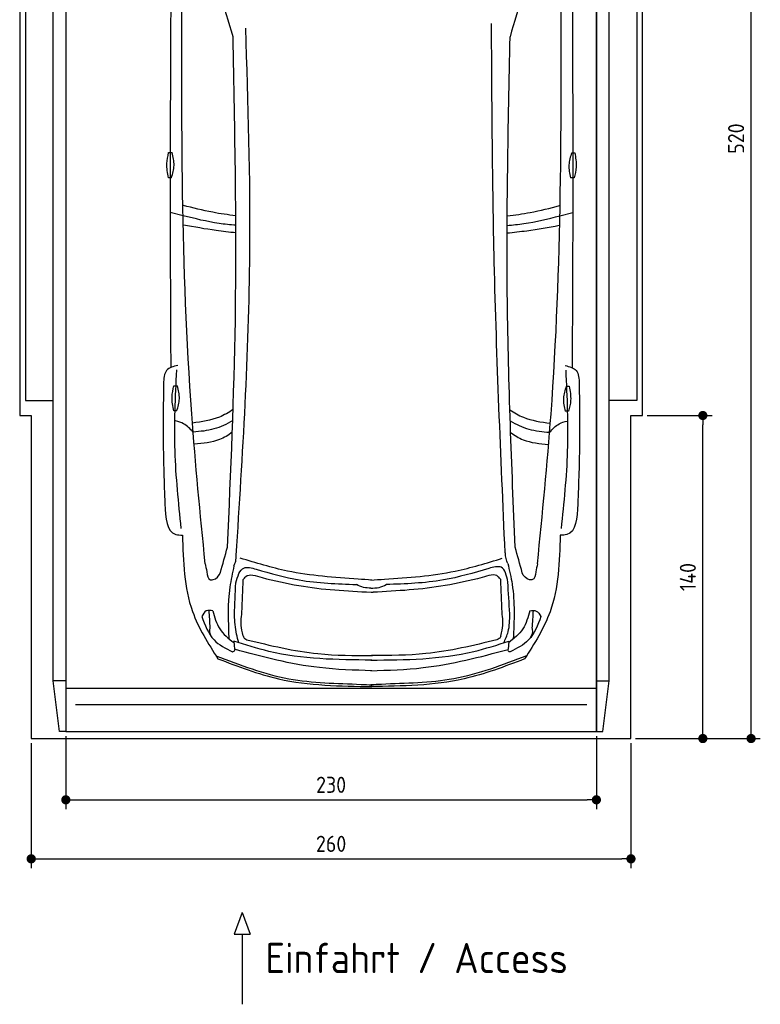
# Model space of a CAD drawing. Header units: millimetres. Extents: x -20 to 3211, y -1152 to 5573.
# Tile 1 of 3: x 0 to 3211, y -1152 to 3115. Entities that reach past the tile are written whole.
import ezdxf

# ---------------------------------------------------------------- set-up
doc = ezdxf.new("R2010")
doc.units = ezdxf.units.MM
for name, color, linetype in [('4', 3, 'Continuous'), ('5', 3, 'Continuous'), ('Car', 10, 'Continuous')]:
    doc.layers.add(name, color=color, linetype=linetype)
doc.styles.get("Standard").update_dxf_attribs({"font": 'ISOCP.SHX'})
doc.dimstyles.new('GEN-ISO', dxfattribs={"dimscale": 20, "dimtxt": 3.5, "dimasz": 2, "dimexe": 2, "dimexo": 1, "dimgap": 1.5, "dimtad": 1, "dimdec": 1, "dimdsep": 46, "dimtxsty": 'STANDARD', "dimblk": 'PUNKT', "dimcen": 2, "dimclrd": 256, "dimclre": 256, "dimclrt": 2, "dimadec": 0, "dimazin": 0, "dimtp": 0.1, "dimtm": 0.1, "dimtfac": 0.71, "dimtdec": 1, "dimtmove": 2, "dimatfit": 3, "dimldrblk": 'PUNKT', "dimfxl": 1, "dimtolj": 1, "dimarcsym": 0})

# ---------------------------------------------------------------- blocks, each defined once
blk = doc.blocks.new('PUNKT')
at = {"layer": '4', "color": 0, "linetype": 'ByBlock'}
blk.add_line((-0.5, 0), (-1, 0), dxfattribs=at)
at = {"layer": '4', "color": 0, "linetype": 'ByBlock', "const_width": 0.5}
blk.add_lwpolyline([(-0.25, 0, 1), (0.25, 0, 1)], format="xyb", close=True, dxfattribs=at)
blk = doc.blocks.new('*D5')
at = {"layer": '5', "lineweight": -2}
for p, q in [((2720, 5200), (3210.6, 5200)), ((3170.6, 40), (3170.6, 5160)), ((2670, 0), (3210.6, 0))]:
    blk.add_line(p, q, dxfattribs=at)
at = {"layer": 'DEFPOINTS', "color": 0}
for p in [(2700, 5200), (3170.6, 5200), (2650, 0)]:
    blk.add_point(p, dxfattribs=at)
at = {"layer": '5', "lineweight": -2, "xscale": 40, "yscale": 40, "zscale": 40}
for p, rotation in [((3170.6, 5200), 90), ((3170.6, 0), 270)]:
    blk.add_blockref('PUNKT', p, dxfattribs=dict(at, rotation=rotation))
at = {"layer": '5', "color": 2, "insert": (3105.6, 2600), "char_height": 70, "attachment_point": 5, "rotation": 90}
blk.add_mtext('\\A1;520', dxfattribs=at)
blk = doc.blocks.new('*D6')
at = {"layer": '5', "lineweight": -2}
for p, q in [((2720, 1400), (3001.5, 1400)), ((2961.5, 40), (2961.5, 1360)), ((2670, 0), (3001.5, 0))]:
    blk.add_line(p, q, dxfattribs=at)
at = {"layer": 'DEFPOINTS', "color": 0}
for p in [(2700, 1400), (2961.5, 1400), (2650, 0)]:
    blk.add_point(p, dxfattribs=at)
at = {"layer": '5', "lineweight": -2, "xscale": 40, "yscale": 40, "zscale": 40}
for p, rotation in [((2961.5, 1400), 90), ((2961.5, 0), 270)]:
    blk.add_blockref('PUNKT', p, dxfattribs=dict(at, rotation=rotation))
at = {"layer": '5', "color": 2, "insert": (2896.5, 700), "char_height": 70, "attachment_point": 5, "rotation": 90}
blk.add_mtext('\\A1;140', dxfattribs=at)
blk = doc.blocks.new('*D7')
at = {"layer": '5', "lineweight": -2}
for p, q in [((50, -20), (50, -561.3)), ((2650, -20), (2650, -561.3)), ((90, -521.3), (2610, -521.3))]:
    blk.add_line(p, q, dxfattribs=at)
at = {"layer": 'DEFPOINTS', "color": 0}
for p in [(50, 0), (2650, 0), (2650, -521.3)]:
    blk.add_point(p, dxfattribs=at)
at = {"layer": '5', "lineweight": -2, "xscale": 40, "yscale": 40, "zscale": 40, "rotation": 180}
blk.add_blockref('PUNKT', (50, -521.3), dxfattribs=at)
at = {"layer": '5', "lineweight": -2, "xscale": 40, "yscale": 40, "zscale": 40}
blk.add_blockref('PUNKT', (2650, -521.3), dxfattribs=at)
at = {"layer": '5', "color": 2, "insert": (1350, -456.3), "char_height": 70, "attachment_point": 5}
blk.add_mtext('260', dxfattribs=at)
blk = doc.blocks.new('*D8')
at = {"layer": '5', "lineweight": -2}
for p, q in [((200, 10), (200, -305.5)), ((2500, 10), (2500, -305.5)), ((240, -265.5), (2460, -265.5))]:
    blk.add_line(p, q, dxfattribs=at)
at = {"layer": 'DEFPOINTS', "color": 0}
for p in [(200, 30), (2500, 30), (2500, -265.5)]:
    blk.add_point(p, dxfattribs=at)
at = {"layer": '5', "lineweight": -2, "xscale": 40, "yscale": 40, "zscale": 40, "rotation": 180}
blk.add_blockref('PUNKT', (200, -265.5), dxfattribs=at)
at = {"layer": '5', "lineweight": -2, "xscale": 40, "yscale": 40, "zscale": 40}
blk.add_blockref('PUNKT', (2500, -265.5), dxfattribs=at)
at = {"layer": '5', "color": 2, "insert": (1350, -200.5), "char_height": 70, "attachment_point": 5}
blk.add_mtext('230', dxfattribs=at)

msp = doc.modelspace()

# ---------------------------------------------------------------- linework, layer by layer
for p, q in [((172.5, 30), (145, 250)), ((200, 250), (145, 250)), ((200, 218), (2500, 218)), ((2500, 250), (2555, 250)), ((2527.5, 30), (2555, 250)), ((964.92, -754.39), (930.42, -847.09)), ((964.92, -754.39), (999.43, -847.09)), ((930.42, -847.09), (999.43, -847.09)), ((964.92, -847.09), (964.92, -1151.72))]:
    msp.add_line(p, q)
msp.add_lwpolyline([(2700, 3300), (2650, 3300), (2650, 5200), (50, 5200), (50, 3300), (0, 3300), (0, 1400), (50, 1400), (50, 0), (2650, 0), (2650, 1400), (2700, 1400)], close=True)
for points in [[(145, 5110), (200, 5110), (200, 30), (172.5, 30)], [(145, 250), (145, 5110)], [(200, 30), (2500, 30), (2500, 5110)], [(200, 5110), (200, 30)], [(2555, 5110), (2500, 5110), (2500, 30), (2527.5, 30)], [(2555, 250), (2555, 5110)], [(145, 3265), (25, 3265), (25, 1465), (145, 1465)], [(2555, 3265), (2675, 3265), (2675, 1465), (2555, 1465)], [(2457.98, 146.19), (1350, 146.19), (242.02, 146.19)]]:
    msp.add_lwpolyline(points)
at = {"layer": 'Car'}
for p, q in [((708.22, 2265.79), (652.44, 2279.78)), ((2341.68, 2265.1), (2397.47, 2279.04)), ((928.07, 422.56), (931.23, 386.84)), ((2120.27, 422.06), (2117.08, 386.34))]:
    msp.add_line(p, q, dxfattribs=at)
for points in [[(645.61, 2539.17), (660.59, 2539.17)], [(2393.14, 2538.7), (2406.07, 2538.46)], [(657.96, 2430.61), (645.03, 2430.61)], [(2403.44, 2429.93), (2388.46, 2430.21)], [(668.51, 1528.22), (683.49, 1528.22)], [(2369.35, 1527.04), (2382.28, 1526.79)], [(680.87, 1419.67), (667.93, 1419.67)], [(2379.65, 1418.26), (2364.67, 1418.55)]]:
    msp.add_lwpolyline(points, dxfattribs=at)
for centre, start, end in [((-5034.02, 1339.19), 15.945352, 19.596216), ((8083.13, 1333.62), 160.355167, 164.006031)]:
    msp.add_arc(centre, 6197.21, start, end, dxfattribs=at)
for points, knots in [([(655.38, 3303.29), (653.57, 2958.56), (651.24, 2390.97), (653.55, 1823.38), (654.76, 1607.59)], [30.2317921, 30.2317921, 30.2317921, 30.2317921, 135.7738464, 200.5104278, 200.5104278, 200.5104278, 200.5104278]), ([(804.2, 757.82), (782.88, 974.09), (698.89, 1826.2), (701.37, 2683.15), (703.22, 3322.6)], [0, 0, 0, 0, 651.7606985, 2567.8765597, 2567.8765597, 2567.8765597, 2567.8765597]), ([(2244.42, 757.2), (2265.93, 973.46), (2350.64, 1825.5), (2348.89, 2682.45), (2347.58, 3321.9)], [0, 0, 0, 0, 651.7606985, 2567.8765597, 2567.8765597, 2567.8765597, 2567.8765597]), ([(2395.4, 3303.27), (2396.93, 2953.58), (2398.76, 2388.11), (2395.98, 1822.64), (2394.58, 1606.86)], [30.8675023, 30.8675023, 30.8675023, 30.8675023, 135.7738464, 200.5104278, 200.5104278, 200.5104278, 200.5104278]), ([(938.85, 793.66), (966.51, 1230.56), (1014.7, 1991.87), (990.38, 2754.15), (980.01, 3078.98)], [0, 0, 0, 0, 1312.3473022, 2286.8098626, 2286.8098626, 2286.8098626, 2286.8098626]), ([(2104.42, 805.44), (2085.81, 1225.05), (2051.91, 1989.39), (2047.33, 2754.45), (2045.26, 3099.5)], [0, 0, 0, 0, 1259.9414447, 2295.0149605, 2295.0149605, 2295.0149605, 2295.0149605]), ([(900.78, 829.58), (915.24, 1156.81), (947.82, 1893.86), (932.99, 2631.53), (924.75, 3041.69)], [0, 0, 0, 0, 982.4163999, 2212.7413199, 2212.7413199, 2212.7413199, 2212.7413199]), ([(2147.91, 829.05), (2133.12, 1184.05), (2102.43, 1921.17), (2117.83, 2658.8), (2125.82, 3041.18)], [0, 0, 0, 0, 1065.6485601, 2212.7195413, 2212.7195413, 2212.7195413, 2212.7195413]), ([(645.03, 2430.61), (640.99, 2451.07), (633.82, 2487.43), (642.02, 2523.43), (645.61, 2539.17)], [0, 0, 0, 0, 61.7022745, 109.6273698, 109.6273698, 109.6273698, 109.6273698]), ([(657.96, 2430.61), (663.38, 2448.27), (674.39, 2484.18), (665.24, 2520.64), (660.59, 2539.17)], [0, 0, 0, 0, 54.314538, 110.4477452, 110.4477452, 110.4477452, 110.4477452]), ([(2393.14, 2538.7), (2387.39, 2521.15), (2375.7, 2485.45), (2384.16, 2448.83), (2388.46, 2430.21)], [0, 0, 0, 0, 54.314538, 110.4477452, 110.4477452, 110.4477452, 110.4477452]), ([(2406.07, 2538.46), (2409.72, 2517.92), (2416.2, 2481.44), (2407.32, 2445.6), (2403.44, 2429.93)], [0, 0, 0, 0, 61.7022745, 109.6273698, 109.6273698, 109.6273698, 109.6273698]), ([(936.46, 2265.81), (903.17, 2269.71), (825.92, 2280.29), (750.31, 2299.83), (709.43, 2309.85)], [6.4329915, 6.4329915, 6.4329915, 6.4329915, 16.5424251, 29.8301072, 29.8301072, 29.8301072, 29.8301072]), ([(2113.66, 2265.34), (2146.88, 2269.2), (2224.07, 2279.72), (2299.63, 2299.17), (2340.55, 2309.7)], [6.4540006, 6.4540006, 6.4540006, 6.4540006, 16.5424251, 29.8301072, 29.8301072, 29.8301072, 29.8301072]), ([(936.88, 2224.37), (912.57, 2226.33), (835.45, 2234.2), (759.98, 2252.94), (708.22, 2265.79)], [6.5564591, 6.5564591, 6.5564591, 6.5564591, 13.8699149, 29.8274463, 29.8274463, 29.8274463, 29.8274463]), ([(2113.23, 2223.89), (2137.46, 2225.83), (2214.51, 2233.63), (2289.92, 2252.29), (2341.68, 2265.1)], [6.5803524, 6.5803524, 6.5803524, 6.5803524, 13.8699149, 29.8274463, 29.8274463, 29.8274463, 29.8274463]), ([(936.89, 2191.54), (908.49, 2194.43), (832.15, 2203.03), (756.5, 2216.71), (710.84, 2224.97)], [6.6327441, 6.6327441, 6.6327441, 6.6327441, 15.2289071, 29.6828472, 29.6828472, 29.6828472, 29.6828472]), ([(2113.22, 2191.07), (2141.53, 2193.92), (2217.79, 2202.46), (2293.36, 2216.06), (2339.03, 2224.28)], [6.6592474, 6.6592474, 6.6592474, 6.6592474, 15.2289071, 29.6828472, 29.6828472, 29.6828472, 29.6828472]), ([(685.19, 1617.19), (666.25, 1612.24), (626.09, 1601.74), (624.5, 1559.7), (623.66, 1537.49)], [0, 0, 0, 0, 52.9773642, 112.3150444, 112.3150444, 112.3150444, 112.3150444]), ([(700.58, 910.85), (688.82, 1022.62), (664.81, 1250.88), (675.28, 1480.18), (680.62, 1597.21)], [0, 0, 0, 0, 336.6348432, 687.5082416, 687.5082416, 687.5082416, 687.5082416]), ([(2348.18, 910.16), (2360.03, 1021.91), (2384.23, 1250.15), (2373.96, 1479.46), (2368.72, 1596.49)], [0, 0, 0, 0, 336.6348432, 687.5082416, 687.5082416, 687.5082416, 687.5082416]), ([(2364.16, 1616.48), (2383.1, 1611.51), (2423.26, 1600.98), (2424.81, 1558.93), (2425.62, 1536.72)], [0, 0, 0, 0, 52.9773642, 112.3150444, 112.3150444, 112.3150444, 112.3150444]), ([(623.66, 1537.49), (622.53, 1454.8), (620.16, 1281.27), (626.08, 1107.82), (629.18, 1017.02)], [0, 0, 0, 0, 248.0557509, 520.5632768, 520.5632768, 520.5632768, 520.5632768]), ([(2425.62, 1536.72), (2426.69, 1454.03), (2428.91, 1280.5), (2422.84, 1107.05), (2419.66, 1016.26)], [0, 0, 0, 0, 248.0557509, 520.5632768, 520.5632768, 520.5632768, 520.5632768]), ([(667.93, 1419.67), (663.9, 1440.13), (656.73, 1476.49), (664.93, 1512.49), (668.51, 1528.22)], [0, 0, 0, 0, 61.7022745, 109.6273698, 109.6273698, 109.6273698, 109.6273698]), ([(680.87, 1419.67), (686.28, 1437.33), (697.3, 1473.24), (688.14, 1509.69), (683.49, 1528.22)], [0, 0, 0, 0, 54.314538, 110.4477452, 110.4477452, 110.4477452, 110.4477452]), ([(2369.35, 1527.04), (2363.6, 1509.48), (2351.91, 1473.79), (2360.37, 1437.16), (2364.67, 1418.55)], [0, 0, 0, 0, 54.314538, 110.4477452, 110.4477452, 110.4477452, 110.4477452]), ([(2382.28, 1526.79), (2385.93, 1506.26), (2392.41, 1469.77), (2383.53, 1433.93), (2379.65, 1418.26)], [0, 0, 0, 0, 61.7022745, 109.6273698, 109.6273698, 109.6273698, 109.6273698]), ([(925.04, 1426), (906.07, 1412.95), (852.31, 1381.52), (788.98, 1372.67), (749.25, 1367.12)], [7.4489286, 7.4489286, 7.4489286, 7.4489286, 14.3334492, 26.2908128, 26.2908128, 26.2908128, 26.2908128]), ([(2124.96, 1424.93), (2143.68, 1412.1), (2197.17, 1380.91), (2260.17, 1372.05), (2299.9, 1366.46)], [7.5476492, 7.5476492, 7.5476492, 7.5476492, 14.3334492, 26.2908128, 26.2908128, 26.2908128, 26.2908128]), ([(751.79, 1328.12), (739.14, 1341.97), (718, 1365.1), (688.12, 1373.43), (676.12, 1376.78)], [0, 0, 0, 0, 54.7652891, 91.527008, 91.527008, 91.527008, 91.527008]), ([(923.38, 1377.68), (897.37, 1362.47), (843.37, 1336.1), (782.53, 1330.8), (751.79, 1328.12)], [6.4830652, 6.4830652, 6.4830652, 6.4830652, 15.4380648, 24.5854757, 24.5854757, 24.5854757, 24.5854757]), ([(2126.55, 1376.71), (2152.3, 1361.67), (2206.04, 1335.49), (2266.58, 1330.17), (2297.32, 1327.47)], [6.572602, 6.572602, 6.572602, 6.572602, 15.4380648, 24.5854757, 24.5854757, 24.5854757, 24.5854757]), ([(2297.32, 1327.47), (2309.98, 1341.3), (2331.16, 1364.43), (2361.08, 1372.74), (2373.12, 1376.08)], [0, 0, 0, 0, 54.7652891, 91.6139456, 91.6139456, 91.6139456, 91.6139456]), ([(921.57, 1327.63), (904.21, 1314.66), (854.65, 1283.94), (794.32, 1278.8), (757.49, 1275.67)], [6.8005863, 6.8005863, 6.8005863, 6.8005863, 13.2652487, 24.5027164, 24.5027164, 24.5027164, 24.5027164]), ([(2128.28, 1326.57), (2145.4, 1313.82), (2194.73, 1283.34), (2254.75, 1278.18), (2291.57, 1275.01)], [6.8925435, 6.8925435, 6.8925435, 6.8925435, 13.2652487, 24.5027164, 24.5027164, 24.5027164, 24.5027164]), ([(629.18, 1017.02), (632.32, 956.31), (636.08, 883.36), (695.35, 882.11), (705.29, 881.9)], [0, 0, 0, 0, 140.8501313, 169.2357956, 169.2357956, 169.2357956, 169.2357956]), ([(2419.66, 1016.26), (2416.48, 955.55), (2412.65, 882.61), (2353.38, 881.4), (2343.44, 881.2)], [0, 0, 0, 0, 140.8501313, 169.2357956, 169.2357956, 169.2357956, 169.2357956]), ([(705.29, 881.9), (708.66, 767.7), (714.37, 574.18), (817.28, 412.11), (859.47, 345.68)], [0, 0, 0, 0, 334.5299302, 566.9211042, 566.9211042, 566.9211042, 566.9211042]), ([(2343.44, 881.2), (2339.97, 767.01), (2334.1, 573.49), (2231.05, 411.51), (2188.81, 345.11)], [0, 0, 0, 0, 334.5299302, 566.9211042, 566.9211042, 566.9211042, 566.9211042]), ([(928.83, 748.75), (931.74, 755.45), (937.95, 769.75), (938.54, 785.36), (938.85, 793.66)], [0, 0, 0, 0, 21.7116078, 46.3741342, 46.3741342, 46.3741342, 46.3741342]), ([(1467.23, 690.41), (1364.23, 697.71), (1190.42, 710.02), (1024.14, 761.14), (956.4, 781.96)], [0, 0, 0, 0, 308.4084916, 520.4149112, 520.4149112, 520.4149112, 520.4149112]), ([(1581.34, 690.36), (1684.35, 697.57), (1858.16, 709.74), (2024.49, 760.71), (2092.24, 781.48)], [0, 0, 0, 0, 308.4084916, 520.4149112, 520.4149112, 520.4149112, 520.4149112]), ([(2115.72, 759.27), (2112.81, 765.97), (2106.6, 780.28), (2106.02, 795.88), (2105.71, 804.18)], [0, 0, 0, 0, 21.7116078, 46.3741342, 46.3741342, 46.3741342, 46.3741342]), ([(804.2, 757.82), (806.51, 746.92), (811.28, 724.46), (815.9, 689.65), (829.79, 687.91), (830.85, 687.78)], [0, 0, 0, 0, 35.9193016, 74.0315567, 77.2045762, 77.2045762, 77.2045762, 77.2045762]), ([(928.83, 748.75), (922.14, 717.94), (899.67, 614.5), (903.68, 508.28), (906.5, 433.7)], [0, 0, 0, 0, 94.3661929, 316.7820175, 316.7820175, 316.7820175, 316.7820175]), ([(936.91, 674.64), (944.93, 702.98), (958.86, 752.2), (1005.82, 739.45), (1025.76, 734.04)], [0, 0, 0, 0, 73.3528982, 127.4419101, 127.4419101, 127.4419101, 127.4419101]), ([(1025.76, 734.04), (1087.46, 716.25), (1229.01, 675.44), (1376.44, 670.37), (1459.6, 667.51)], [0, 0, 0, 0, 191.9523943, 440.3789719, 440.3789719, 440.3789719, 440.3789719]), ([(2033.68, 737.14), (1968.4, 717.96), (1823.36, 675.35), (1672.12, 670.25), (1588.95, 667.45)], [0, 0, 0, 0, 203.3167496, 451.7433273, 451.7433273, 451.7433273, 451.7433273]), ([(2116.21, 678.44), (2110.49, 706.31), (2100.36, 755.73), (2053.93, 742.79), (2033.68, 737.14)], [0, 0, 0, 0, 69.9189569, 124.0079688, 124.0079688, 124.0079688, 124.0079688]), ([(2115.72, 759.27), (2122.89, 729.11), (2148.41, 621.77), (2143.24, 510.92), (2139.52, 431.23)], [0, 0, 0, 0, 92.7539019, 330.0762262, 330.0762262, 330.0762262, 330.0762262]), ([(2244.42, 757.2), (2242.1, 746.31), (2237.32, 723.86), (2232.66, 689.05), (2218.78, 687.32), (2217.71, 687.19)], [0, 0, 0, 0, 35.9193016, 74.0315567, 77.2045762, 77.2045762, 77.2045762, 77.2045762]), ([(830.85, 687.78), (833.31, 688.01), (850.35, 689.59), (866.03, 704.99), (870.04, 719.09)], [0, 0, 0, 0, 7.4004634, 51.3852849, 51.3852849, 51.3852849, 51.3852849]), ([(969.39, 688.63), (972.7, 693.39), (990.05, 718.29), (1023.46, 706.83), (1050.49, 697.56)], [0, 0, 0, 0, 16.6701507, 87.364183, 87.364183, 87.364183, 87.364183]), ([(1050.49, 697.56), (1103.6, 684.91), (1258.66, 647.99), (1418.11, 639.6), (1522.94, 634.08)], [0, 0, 0, 0, 163.5558249, 477.487186, 477.487186, 477.487186, 477.487186]), ([(2004.14, 697.52), (1951.03, 684.88), (1795.97, 647.96), (1636.52, 639.57), (1531.68, 634.05)], [0, 0, 0, 0, 163.5558249, 477.487186, 477.487186, 477.487186, 477.487186]), ([(2085.24, 688.6), (2081.93, 693.35), (2064.57, 718.26), (2031.17, 706.8), (2004.14, 697.52)], [0, 0, 0, 0, 16.6701507, 87.364183, 87.364183, 87.364183, 87.364183]), ([(2217.71, 687.19), (2215.26, 687.42), (2198.21, 689.02), (2182.55, 704.43), (2178.56, 718.53)], [0, 0, 0, 0, 7.4004634, 51.3852849, 51.3852849, 51.3852849, 51.3852849]), ([(1522.26, 652.06), (1511.63, 652.3), (1489.61, 652.78), (1469.82, 662.49), (1459.6, 667.51)], [0, 0, 0, 0, 31.5287308, 65.2345566, 65.2345566, 65.2345566, 65.2345566]), ([(1522.26, 652.06), (1534.28, 652.11), (1557.69, 652.22), (1578.71, 662.46), (1588.95, 667.45)], [0, 0, 0, 0, 35.5209949, 69.2268207, 69.2268207, 69.2268207, 69.2268207]), ([(1522.94, 634.08), (1524.35, 634), (1527.28, 633.82), (1530.21, 633.97), (1531.73, 634.05)], [0, 0, 0, 0, 4.2354612, 8.799002, 8.799002, 8.799002, 8.799002]), ([(837.88, 553.89), (827.47, 555.32), (805.88, 558.3), (794.87, 539.31), (789.17, 529.49)], [0, 0, 0, 0, 28.7971578, 59.6786004, 59.6786004, 59.6786004, 59.6786004]), ([(2210.57, 553.31), (2220.99, 554.73), (2242.57, 557.69), (2253.57, 538.7), (2259.26, 528.87)], [0, 0, 0, 0, 28.7971578, 59.6786004, 59.6786004, 59.6786004, 59.6786004]), ([(788.9, 529.49), (802.79, 491.99), (828.16, 423.5), (892.85, 390.94), (922.11, 376.21)], [0, 0, 0, 0, 114.9227222, 209.8813192, 209.8813192, 209.8813192, 209.8813192]), ([(837.61, 553.89), (844.9, 526.26), (859.71, 470.09), (905.43, 434.16), (928.66, 415.89)], [0, 0, 0, 0, 83.3085317, 169.4021322, 169.4021322, 169.4021322, 169.4021322]), ([(950.15, 415.41), (946.54, 427.73), (935.1, 466.83), (932.36, 507.59), (930.49, 535.5)], [0, 0, 0, 0, 38.4485853, 121.967316, 121.967316, 121.967316, 121.967316]), ([(969.26, 444.66), (966.79, 453.19), (957.08, 486.75), (960.7, 521.91), (963.39, 548.14)], [0, 0, 0, 0, 26.5229591, 104.3043282, 104.3043282, 104.3043282, 104.3043282]), ([(2085.36, 444.62), (2087.83, 453.16), (2097.54, 486.71), (2093.93, 521.88), (2091.24, 548.11)], [0, 0, 0, 0, 26.5229591, 104.3043282, 104.3043282, 104.3043282, 104.3043282]), ([(2098.18, 414.92), (2105.55, 430.68), (2124, 470.14), (2124.15, 513.98), (2124.24, 540.32)], [0, 0, 0, 0, 51.6452018, 129.3985424, 129.3985424, 129.3985424, 129.3985424]), ([(2210.84, 553.31), (2203.53, 525.69), (2188.68, 469.53), (2142.92, 433.63), (2119.67, 415.39)], [0, 0, 0, 0, 83.3085317, 169.4021322, 169.4021322, 169.4021322, 169.4021322]), ([(2259.53, 528.87), (2245.61, 491.38), (2220.18, 422.91), (2155.47, 390.41), (2126.19, 375.7)], [0, 0, 0, 0, 114.9227222, 209.8813192, 209.8813192, 209.8813192, 209.8813192]), ([(833.68, 437.74), (827.6, 449.65), (820.52, 463.53), (826.22, 477.31), (826.15, 479.33)], [0, 0, 0, 0, 36.727695, 42.8141747, 42.8141747, 42.8141747, 42.8141747]), ([(2214.67, 437.15), (2220.76, 449.05), (2227.86, 462.93), (2222.17, 476.71), (2222.24, 478.74)], [0, 0, 0, 0, 36.727695, 42.8141747, 42.8141747, 42.8141747, 42.8141747]), ([(969.26, 444.66), (971.01, 440.44), (974.12, 432.91), (981.48, 429.63), (984.72, 428.18)], [0, 0, 0, 0, 13.0792045, 23.3644838, 23.3644838, 23.3644838, 23.3644838]), ([(984.72, 428.18), (1086.96, 403.35), (1266.08, 359.84), (1450.15, 360.22), (1529.17, 360.38)], [0, 0, 0, 0, 314.1417423, 550.3890647, 550.3890647, 550.3890647, 550.3890647]), ([(2069.05, 428.12), (1966.82, 403.29), (1787.7, 359.78), (1603.62, 360.15), (1524.61, 360.31)], [0, 0, 0, 0, 314.1417423, 550.3890647, 550.3890647, 550.3890647, 550.3890647]), ([(2085.36, 444.62), (2083.63, 440.39), (2080.42, 432.57), (2072.62, 429.52), (2069.05, 428.12)], [0, 0, 0, 0, 13.0792045, 24.1213189, 24.1213189, 24.1213189, 24.1213189]), ([(922.11, 376.21), (923.41, 376.35), (928.94, 376.96), (931.99, 382.08), (934.32, 386)], [0, 0, 0, 0, 3.8211786, 16.2467831, 16.2467831, 16.2467831, 16.2467831]), ([(1526.62, 339.86), (1375.76, 341.44), (1171.46, 343.58), (978.54, 406.19), (928.07, 422.56)], [0, 0, 0, 0, 447.9720977, 606.6542832, 606.6542832, 606.6542832, 606.6542832]), ([(1526.63, 293.88), (1450.49, 296.26), (1248.59, 302.57), (1052.92, 353.66), (931.23, 386.84)], [0, 0, 0, 0, 22.79473, 60.4405335, 60.4405335, 60.4405335, 60.4405335]), ([(1521.6, 293.88), (1597.75, 296.2), (1799.65, 302.34), (1995.36, 353.26), (2117.08, 386.34)], [0, 0, 0, 0, 22.79473, 60.4405335, 60.4405335, 60.4405335, 60.4405335]), ([(1521.65, 339.86), (1672.51, 341.31), (1876.81, 343.28), (2069.79, 405.72), (2120.27, 422.06)], [0, 0, 0, 0, 447.9720977, 606.6542832, 606.6542832, 606.6542832, 606.6542832]), ([(2126.19, 375.7), (2124.89, 375.84), (2119.37, 376.45), (2116.32, 381.58), (2113.99, 385.5)], [0, 0, 0, 0, 3.8211786, 16.2467831, 16.2467831, 16.2467831, 16.2467831]), ([(850.95, 359.1), (954.83, 319.07), (1157.29, 241.05), (1390.99, 239.36), (1511.1, 233.47), (1526.64, 232.71)], [0, 0, 0, 0, 331.1714641, 645.410319, 692.1255262, 692.1255262, 692.1255262, 692.1255262]), ([(859.47, 345.68), (946.13, 312.47), (1160, 230.52), (1389.9, 227.33), (1526.64, 225.44)], [0, 0, 0, 0, 276.566847, 682.5008625, 682.5008625, 682.5008625, 682.5008625]), ([(2188.81, 345.11), (2102.11, 311.98), (1888.18, 230.21), (1658.27, 227.22), (1521.53, 225.44)], [0, 0, 0, 0, 276.566847, 682.5008625, 682.5008625, 682.5008625, 682.5008625]), ([(2197.34, 358.53), (2093.42, 318.58), (1890.9, 240.74), (1657.2, 239.25), (1537.09, 233.46), (1521.54, 232.71)], [0, 0, 0, 0, 331.1714641, 645.410319, 692.1255262, 692.1255262, 692.1255262, 692.1255262])]:
    msp.add_open_spline(points, degree=3, knots=knots, dxfattribs=at)
for points in [[(870.04, 719.09), (880.28, 755.92), (890.53, 792.75), (900.78, 829.58)], [(2178.56, 718.53), (2168.34, 755.37), (2158.12, 792.21), (2147.91, 829.05)], [(963.39, 548.14), (965.39, 594.97), (967.39, 641.8), (969.39, 688.63)], [(1526.57, 686.98), (1506.79, 688.12), (1487.01, 689.26), (1467.23, 690.41)], [(1522, 686.98), (1541.78, 688.11), (1561.56, 689.23), (1581.34, 690.36)], [(2091.24, 548.11), (2089.24, 594.94), (2087.24, 641.77), (2085.24, 688.6)], [(930.49, 535.5), (932.63, 581.88), (934.77, 628.26), (936.91, 674.64)], [(2124.24, 540.32), (2121.57, 586.36), (2118.89, 632.4), (2116.21, 678.44)], [(826.15, 479.33), (824.51, 504.69), (822.87, 530.05), (821.23, 555.41)], [(2222.24, 478.74), (2223.9, 504.1), (2225.57, 529.45), (2227.23, 554.81)]]:
    msp.add_open_spline(points, degree=3, dxfattribs=at)

# ---------------------------------------------------------------- texts
msp.add_text('Einfahrt / Access', height=131.25).set_placement((1065.34, -1016.67))

# ---------------------------------------------------------------- dimensions: what is measured, and where the dimension line sits
at = {"layer": '5'}
for base, p2, picture, middle in [((3170.6, 5200), (2700, 5200), '*D5', (3105.6, 2600)), ((2961.5, 1400), (2700, 1400), '*D6', (2896.5, 700))]:
    dim = msp.add_linear_dim(base=base, p1=(2650, 0), p2=p2, angle=270, dimstyle='GEN-ISO', override={"dimlfac": 0.1}, dxfattribs=at)
    dim.commit()
    dim.dimension.update_dxf_attribs({"geometry": picture, "text_midpoint": middle})
for base, p1, p2, picture, middle in [((2500, -265.52), (200, 30), (2500, 30), '*D8', (1350, -200.51)), ((2650, -521.34), (50, 0), (2650, 0), '*D7', (1350, -456.33))]:
    dim = msp.add_linear_dim(base=base, p1=p1, p2=p2, dimstyle='GEN-ISO', override={"dimlfac": 0.1, "dimtolj": 0}, dxfattribs=at)
    dim.commit()
    dim.dimension.update_dxf_attribs({"geometry": picture, "text_midpoint": middle})

doc.saveas('drawing.dxf')
